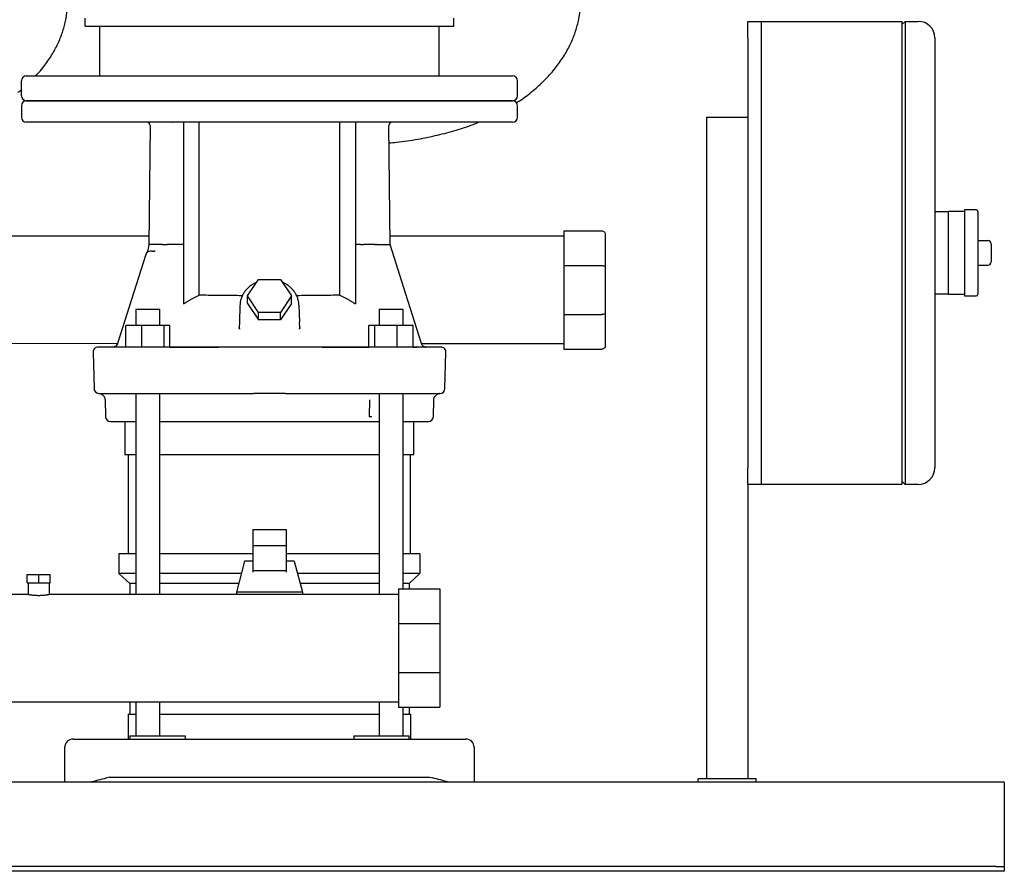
# Model space of a CAD drawing. Header units: millimetres. Extents: x 11 to 1806, y 11 to 1012.
# Tile 2 of 7: x 315 to 911, y 11 to 526. Entities that reach past the tile are written whole.
import ezdxf

# ---------------------------------------------------------------- set-up
doc = ezdxf.new("R2010")
doc.units = ezdxf.units.MM

msp = doc.modelspace()

# ---------------------------------------------------------------- linework, layer by layer
at = {"color": 7, "linetype": 'Continuous', "lineweight": 25}
for p, q in [((354.85, 521.81), (354.85, 526.81)), ((577.85, 521.81), (577.85, 526.81)), ((755.6, 524.81), (763.6, 524.81)), ((755.6, 514.81), (755.6, 524.81)), ((763.6, 524.81), (848.6, 524.81)), ((763.6, 524.81), (763.6, 514.81)), ((848.6, 522.81), (850.6, 524.81)), ((848.6, 524.81), (848.6, 504.81)), ((850.6, 524.81), (850.6, 504.81)), ((850.6, 524.81), (858.6, 524.81)), ((354.85, 521.81), (577.85, 521.81)), ((363.85, 491.81), (363.85, 521.81)), ((568.85, 491.81), (568.85, 521.81)), ((755.6, 514.81), (755.6, 254.81)), ((763.6, 514.81), (763.6, 254.81)), ((868.6, 514.81), (868.6, 504.81)), ((763.6, 504.81), (763.6, 264.81)), ((848.6, 504.81), (848.6, 264.81)), ((850.6, 504.81), (850.6, 264.81)), ((868.6, 504.81), (868.6, 264.81)), ((316.35, 479.81), (316.35, 488.81)), ((319.35, 491.81), (613.35, 491.81)), ((616.35, 479.81), (616.35, 488.81)), ((319.35, 476.81), (465.65, 476.81)), ((613.35, 476.81), (319.35, 476.81)), ((465.65, 476.81), (613.35, 476.81)), ((316.35, 473.81), (316.35, 466.81)), ((616.35, 466.81), (616.35, 473.81)), ((730.6, 466.81), (730.6, 66.81)), ((730.6, 466.81), (755.6, 466.81)), ((613.35, 463.81), (319.35, 463.81)), ((394.19, 461.81), (393.44, 389.76)), ((407.98, 463.77), (408.05, 463.78)), ((411.99, 463.81), (411.89, 463.81)), ((423.93, 463.79), (414.37, 463.79)), ((414.37, 463.79), (414.37, 353.96)), ((423.93, 359.21), (423.93, 463.79)), ((508.77, 463.79), (508.77, 359.21)), ((518.35, 463.79), (508.77, 463.79)), ((518.35, 463.79), (518.35, 353.95)), ((539.26, 389.81), (538.51, 461.86)), ((893.6, 410.81), (886.6, 410.81)), ((886.6, 410.81), (886.6, 384.81)), ((868.6, 409.81), (876.6, 409.81)), ((886.6, 409.81), (876.6, 409.81)), ((876.6, 409.81), (876.6, 399.81)), ((894.6, 409.81), (894.6, 359.81)), ((876.6, 399.81), (876.6, 384.81)), ((393.49, 394.81), (237.21, 394.81)), ((644.35, 394.81), (539.21, 394.81)), ((644.35, 398.06), (644.35, 377.12)), ((644.35, 398.06), (667.35, 398.06)), ((669.35, 396.06), (669.35, 376.29)), ((393.44, 389.76), (392.78, 386.36)), ((409.51, 389.81), (404.55, 389.81)), ((414.37, 389.81), (411.39, 389.81)), ((521.32, 389.81), (518.35, 389.81)), ((528.16, 389.81), (527.39, 389.81)), ((529.4, 389.81), (528.16, 389.81)), ((894.6, 392.31), (900.6, 392.31)), ((902.6, 390.31), (902.6, 379.31)), ((391.51, 383.72), (374.51, 329.91)), ((391.63, 384), (391.51, 383.72)), ((391.68, 384.14), (391.63, 384)), ((392.27, 385.04), (392.29, 385.06)), ((392.27, 385.04), (392.29, 385.05)), ((393.94, 385.78), (393.94, 385.78)), ((394.97, 385.92), (394.37, 385.81)), ((394.97, 385.92), (394.38, 385.81)), ((395.42, 385.81), (396.65, 385.81)), ((397.21, 385.92), (396.65, 385.81)), ((397.21, 385.92), (396.65, 385.81)), ((396.65, 385.81), (396.81, 385.78)), ((397.24, 385.87), (396.79, 385.81)), ((397.24, 385.87), (396.82, 385.81)), ((876.6, 384.81), (876.6, 369.81)), ((886.6, 384.81), (886.6, 358.81)), ((644.35, 377.12), (667.35, 377.12)), ((644.35, 377.12), (644.35, 347.51)), ((669.35, 376.29), (669.35, 348.33)), ((894.6, 377.31), (900.6, 377.31)), ((876.6, 369.81), (876.6, 359.81)), ((453.07, 358.77), (459.71, 368.73)), ((459.71, 368.73), (472.99, 368.73)), ((472.99, 368.73), (479.63, 358.77)), ((459.71, 348.81), (453.07, 358.77)), ((453.07, 354.27), (453.07, 358.77)), ((479.63, 358.77), (472.99, 348.81)), ((479.63, 354.27), (479.63, 358.77)), ((876.6, 359.81), (868.6, 359.81)), ((876.6, 359.81), (886.6, 359.81)), ((886.6, 358.81), (893.6, 358.81)), ((448.53, 353.24), (448.17, 342.94)), ((453.07, 354.27), (459.71, 344.31)), ((479.63, 354.27), (472.99, 344.31)), ((484.16, 353.26), (484.53, 342.94)), ((385.51, 350.81), (385.51, 340.81)), ((385.51, 350.81), (396.38, 350.81)), ((396.38, 350.81), (400.11, 350.81)), ((400.11, 340.81), (400.11, 350.81)), ((472.99, 348.81), (459.71, 348.81)), ((459.71, 344.31), (459.71, 348.81)), ((472.99, 344.31), (472.99, 348.81)), ((532.59, 350.81), (532.59, 340.81)), ((532.59, 350.81), (533.53, 350.81)), ((533.53, 350.81), (547.19, 350.81)), ((547.19, 340.81), (547.19, 350.81)), ((644.35, 347.51), (667.35, 347.51)), ((644.35, 347.51), (644.35, 326.56)), ((669.35, 348.33), (669.35, 328.56)), ((379.42, 327.81), (379.42, 340.81)), ((389.22, 340.81), (379.42, 340.81)), ((389.22, 327.81), (389.22, 340.81)), ((402.6, 340.81), (389.22, 340.81)), ((402.6, 327.81), (402.6, 340.81)), ((406.19, 340.81), (402.6, 340.81)), ((406.2, 327.81), (406.19, 340.81)), ((448, 339.37), (448.08, 339.65)), ((448, 339.37), (448.08, 339.65)), ((448.17, 342.94), (448.08, 339.65)), ((448.08, 339.65), (448.14, 338.59)), ((448.14, 338.59), (448.08, 339.65)), ((472.99, 344.31), (459.71, 344.31)), ((484.62, 339.65), (484.53, 342.94)), ((484.6, 338.61), (484.62, 339.65)), ((484.62, 339.65), (484.6, 338.61)), ((484.7, 339.37), (484.62, 339.65)), ((526.51, 327.81), (526.51, 340.81)), ((530.09, 340.81), (526.51, 340.81)), ((530.09, 327.81), (530.09, 340.81)), ((543.48, 340.81), (530.09, 340.81)), ((543.48, 327.81), (543.48, 340.81)), ((553.28, 340.81), (543.48, 340.81)), ((553.28, 327.85), (553.28, 340.81)), ((374.51, 329.91), (256.24, 329.81)), ((373, 328.13), (372.09, 327.85)), ((548.61, 327.81), (384.09, 327.81)), ((406.2, 327.81), (435.69, 327.81)), ((498.29, 327.81), (526.51, 327.81)), ((570.01, 327.81), (555.94, 327.81)), ((644.35, 329.81), (558.24, 329.81)), ((560.87, 327.83), (561.07, 327.81)), ((359.7, 324.73), (360.28, 302.73)), ((572.43, 302.73), (573, 324.73)), ((644.35, 326.56), (667.35, 326.56)), ((363.46, 299.81), (363.32, 299.81)), ((384.55, 299.81), (456.68, 299.81)), ((385.51, 299.81), (385.51, 178.31)), ((400.11, 178.31), (400.11, 299.8)), ((476.02, 299.81), (548.15, 299.81)), ((532.59, 299.8), (532.59, 178.31)), ((547.19, 181.56), (547.19, 299.81)), ((555.5, 299.81), (569.24, 299.81)), ((569.54, 299.82), (569.24, 299.81)), ((367.01, 295.89), (367.28, 285.73)), ((526.89, 295.92), (526.63, 285.73)), ((565.43, 285.73), (565.69, 295.92)), ((370.27, 282.81), (385.51, 282.81)), ((379, 282.81), (379, 262.81)), ((379, 282.81), (385.51, 282.81)), ((400.11, 282.81), (466.35, 282.81)), ((400.11, 282.81), (407.51, 282.81)), ((407.9, 282.81), (524.8, 282.81)), ((466.35, 282.81), (532.6, 282.81)), ((525.19, 282.81), (532.6, 282.81)), ((547.2, 282.81), (553.7, 282.81)), ((547.2, 282.81), (562.43, 282.81)), ((553.7, 262.81), (553.7, 282.81)), ((379, 262.81), (385.51, 262.81)), ((381, 262.81), (381, 202.81)), ((400.11, 262.81), (466.35, 262.81)), ((466.35, 262.81), (532.6, 262.81)), ((547.2, 262.81), (553.7, 262.81)), ((551.7, 202.81), (551.7, 262.81)), ((848.6, 264.81), (848.6, 244.81)), ((850.6, 264.81), (850.6, 244.81)), ((868.6, 264.81), (868.6, 254.81)), ((755.6, 244.81), (755.6, 254.81)), ((763.6, 254.81), (763.6, 244.81)), ((755.6, 244.81), (755.6, 66.81)), ((763.6, 244.81), (755.6, 244.81)), ((848.6, 244.81), (763.6, 244.81)), ((850.6, 244.81), (848.6, 246.81)), ((858.6, 244.81), (850.6, 244.81)), ((456.35, 217.5), (456.35, 207.61)), ((456.35, 217.5), (476.35, 217.5)), ((476.35, 217.5), (476.35, 207.61)), ((375.35, 202.81), (375.35, 190.81)), ((385.51, 202.81), (375.35, 202.81)), ((456.35, 202.81), (400.11, 202.81)), ((476.35, 207.61), (456.35, 207.61)), ((456.35, 207.61), (456.35, 192.6)), ((476.35, 207.61), (476.35, 192.6)), ((532.6, 202.81), (476.35, 202.81)), ((557.35, 202.81), (547.2, 202.81)), ((557.35, 202.81), (557.35, 190.81)), ((451.35, 198.46), (446.35, 179.71)), ((456.35, 198.46), (451.35, 198.46)), ((481.35, 198.46), (476.35, 198.46)), ((481.35, 198.46), (486.35, 179.71)), ((385.51, 190.81), (375.35, 190.81)), ((381.85, 184.81), (375.35, 190.81)), ((449.31, 190.81), (400.11, 190.81)), ((476.35, 192.6), (456.35, 192.6)), ((456.35, 192.6), (456.35, 191.65)), ((476.35, 192.6), (476.35, 191.65)), ((532.59, 190.81), (483.39, 190.81)), ((557.35, 190.81), (547.19, 190.81)), ((550.85, 184.81), (557.35, 190.81)), ((319.85, 185.31), (319.85, 190.31)), ((319.85, 190.31), (326.85, 190.31)), ((319.85, 185.31), (326.85, 185.31)), ((320.5, 185.31), (320.5, 178.31)), ((326.85, 185.31), (326.85, 190.31)), ((326.85, 190.31), (333.85, 190.31)), ((326.85, 185.31), (333.85, 185.31)), ((333.2, 185.31), (333.2, 178.31)), ((333.85, 185.31), (333.85, 190.31)), ((385.51, 184.81), (381.85, 184.81)), ((381.85, 184.81), (381.85, 178.31)), ((447.71, 184.81), (400.11, 184.81)), ((532.59, 184.81), (484.99, 184.81)), ((550.85, 184.81), (547.19, 184.81)), ((550.85, 184.81), (550.85, 181.56)), ((486.35, 179.71), (446.35, 179.71)), ((446.35, 179.71), (446.35, 178.31)), ((486.35, 179.71), (486.35, 178.31)), ((544.35, 181.56), (569.35, 181.56)), ((544.35, 181.56), (544.35, 160.62)), ((569.35, 181.56), (569.35, 160.62)), ((320.5, 178.31), (117.85, 178.31)), ((544.35, 178.31), (333.2, 178.31)), ((544.35, 160.62), (569.35, 160.62)), ((544.35, 160.62), (544.35, 131.01)), ((569.35, 160.62), (569.35, 131.01)), ((544.35, 131.01), (569.35, 131.01)), ((544.35, 131.01), (544.35, 110.06)), ((569.35, 131.01), (569.35, 110.06)), ((116.85, 113.31), (544.35, 113.31)), ((381.85, 113.31), (381.85, 105.81)), ((385.51, 113.31), (385.51, 92.81)), ((400.11, 92.81), (400.11, 113.31)), ((532.59, 113.31), (532.59, 92.81)), ((544.35, 110.06), (569.35, 110.06)), ((547.19, 92.81), (547.19, 110.06)), ((550.85, 110.06), (550.85, 105.81)), ((380.85, 105.81), (380.85, 90.81)), ((380.85, 105.81), (385.51, 105.81)), ((400.11, 105.81), (466.35, 105.81)), ((466.35, 105.81), (532.6, 105.81)), ((547.2, 105.81), (551.85, 105.81)), ((551.85, 90.81), (551.85, 105.81)), ((347.6, 90.81), (367.8, 90.81)), ((367.8, 90.81), (564.9, 90.81)), ((381.85, 92.81), (381.85, 90.81)), ((381.85, 92.81), (403.19, 92.81)), ((403.19, 92.81), (415.38, 92.81)), ((415.38, 92.81), (415.38, 90.81)), ((517.32, 92.81), (517.32, 90.81)), ((517.32, 92.81), (529.51, 92.81)), ((529.51, 92.81), (550.85, 92.81)), ((550.85, 90.81), (550.85, 92.81)), ((564.9, 90.81), (585.1, 90.81)), ((342.6, 64.81), (342.6, 85.81)), ((590.1, 85.81), (590.1, 64.81)), ((369.6, 67.81), (367.8, 67.34)), ((369.6, 67.81), (563.1, 67.81)), ((563.1, 67.81), (564.9, 67.34)), ((760.6, 66.81), (725.6, 66.81)), ((725.6, 64.81), (725.6, 66.81)), ((760.6, 64.81), (760.6, 66.81)), ((910.6, 64.81), (10.6, 64.81)), ((910.6, 64.81), (910.6, 59.81)), ((910.6, 59.81), (910.6, 15.81)), ((905.6, 13.81), (15.6, 13.81)), ((905.6, 13.81), (910.6, 13.81)), ((910.6, 15.81), (910.6, 13.81)), ((910.6, 13.81), (910.6, 10.81)), ((905.6, 10.81), (15.6, 10.81)), ((910.6, 10.81), (905.6, 10.81))]:
    msp.add_line(p, q, dxfattribs=at)
at = {"color": 7, "linetype": 'Continuous', "lineweight": 25, "flags": 128}
for points in [[(558.18, 329.93), (548.73, 359.85), (539.26, 389.81)], [(376.76, 327.81), (373.83, 327.81), (371.24, 327.81), (368.98, 327.81), (367.07, 327.81), (365.5, 327.81), (364.27, 327.81), (363.4, 327.81), (362.87, 327.81), (362.7, 327.81)], [(363.46, 299.81), (364, 299.81), (364.87, 299.81), (366.09, 299.81), (367.64, 299.81), (369.53, 299.81), (371.76, 299.81), (374.32, 299.81), (377.21, 299.81)]]:
    msp.add_lwpolyline(points, dxfattribs=at)
at = {"color": 7, "linetype": 'Continuous', "lineweight": 25}
for centre, radius, start, end in [((858.6, 514.81), 10, 0, 90), ((319.35, 488.81), 3, 90, 180), ((613.35, 488.81), 3, 0, 90), ((319.35, 479.81), 3, 180, 270), ((319.35, 473.81), 3, 90, 180), ((613.35, 479.81), 3, 270, 0), ((613.35, 473.81), 3, 0, 90), ((319.35, 466.81), 3, 180, 270), ((613.35, 466.81), 3, 270, 0), ((392.19, 461.81), 2, 359.97688, 90), ((540.51, 461.81), 2, 89.97082, 178.77152), ((893.6, 409.81), 1, 0, 90), ((900.6, 390.31), 2, 0, 90), ((394.38, 382.81), 3, 90.0001, 162.46606), ((900.6, 379.31), 2, 270, 0), ((893.6, 359.81), 1, 270, 360), ((362.7, 324.81), 3, 90.00048, 181.5), ((371.65, 330.81), 3, 269.99999, 342.46606), ((570.01, 324.81), 3, 358.5, 89.9995), ((363.27, 302.81), 3, 181.5, 267.83564), ((569.43, 302.81), 3, 270, 358.5), ((370.27, 285.81), 3, 181.5, 270), ((562.43, 285.81), 3, 270, 358.5), ((858.6, 254.81), 10, 270, 0), ((347.6, 85.81), 5, 90, 180), ((585.1, 85.81), 5, 0, 90)]:
    msp.add_arc(centre, radius, start, end, dxfattribs=at)
for points, knots in [([(325.03, 491.81), (326.25, 493.12), (329.37, 496.48), (333.58, 502.4), (337.6, 509.3), (340.66, 516.23), (342.79, 523.1), (344.1, 529.82), (344.27, 534.25), (344.35, 536.42)], [0, 0, 0, 0, 0.1074784, 0.2766825, 0.4367372, 0.5884653, 0.7325515, 0.8695658, 1, 1, 1, 1]), ([(615.68, 475.6), (616.42, 476.05), (619.98, 478.21), (625.7, 482.69), (632.67, 488.96), (638.62, 495.57), (643.6, 502.38), (647.6, 509.3), (650.66, 516.23), (652.79, 523.1), (654.1, 529.82), (654.27, 534.25), (654.35, 536.42)], [0, 0, 0, 0, 0.034478, 0.166104, 0.28978, 0.408604, 0.520721, 0.626775, 0.727312, 0.822785, 0.913573, 1, 1, 1, 1]), ([(314.35, 481.83), (314.84, 482.17), (315.54, 482.66), (316.16, 483.25), (316.35, 483.42)], [0, 0, 0, 0, 0.699218, 1, 1, 1, 1]), ([(538.62, 451.29), (540.13, 451.42), (545.97, 451.92), (555.8, 453.45), (567.83, 455.84), (578.96, 458.85), (587.2, 461.49), (591.63, 463.35), (592.73, 463.81)], [0, 0, 0, 0, 0.0817273, 0.3154106, 0.5350411, 0.7415501, 0.9358526, 1, 1, 1, 1]), ([(667.35, 398.06), (667.59, 398.06), (667.84, 398.02), (668.33, 397.83), (668.57, 397.67), (668.96, 397.28), (669.11, 397.05), (669.31, 396.55), (669.35, 396.3), (669.35, 396.06)], [0, 0, 0, 0, 0.25, 0.25, 0.5, 0.5, 0.75, 0.75, 1, 1, 1, 1]), ([(399.56, 389.81), (398.15, 389.81), (396.98, 389.81), (395.12, 389.81), (394.43, 389.81), (394, 389.81)], [0, 0, 0, 0, 0.5, 0.5, 1, 1, 1, 1]), ([(401.59, 389.81), (401.61, 389.82), (401.66, 389.82), (401.74, 389.83), (401.83, 389.83), (401.92, 389.84), (402.02, 389.84), (402.13, 389.84), (402.24, 389.85), (402.36, 389.85), (402.49, 389.85), (402.61, 389.85), (402.75, 389.85), (402.88, 389.85), (403.02, 389.85), (403.16, 389.85), (403.3, 389.85), (403.44, 389.85), (403.64, 389.85), (403.91, 389.85), (404.14, 389.9), (404.28, 389.94), (404.34, 389.95), (404.41, 389.94), (404.49, 389.9), (404.52, 389.84), (404.54, 389.81)], [0, 0, 0, 0, 0.04032, 0.080638, 0.120969, 0.161314, 0.201666, 0.242011, 0.282333, 0.322616, 0.362848, 0.40302, 0.443136, 0.483211, 0.523275, 0.563362, 0.603494, 0.643679, 0.683913, 0.783115, 0.870545, 0.897233, 0.919097, 0.936643, 0.966154, 1, 1, 1, 1]), ([(411.39, 389.81), (411.35, 389.81), (411.25, 389.81), (411.04, 389.82), (410.75, 389.82), (410.4, 389.82), (410.06, 389.82), (409.76, 389.82), (409.59, 389.81), (409.51, 389.81)], [0, 0, 0, 0, 0.053932, 0.155236, 0.303913, 0.49997, 0.690849, 0.85751, 1, 1, 1, 1]), ([(521.32, 389.81), (521.36, 389.81), (521.53, 389.81), (521.77, 389.81), (522.05, 389.81), (522.37, 389.8), (522.76, 389.8), (523.05, 389.81), (523.19, 389.81), (523.19, 389.81)], [0, 0, 0, 0, 0.07192, 0.241968, 0.36894, 0.492503, 0.746196, 0.999906, 1, 1, 1, 1]), ([(527.39, 389.81), (527.1, 389.81), (526.4, 389.81), (525.29, 389.81), (524.18, 389.81), (523.48, 389.81), (523.19, 389.81)], [0, 0, 0, 0, 0.208557, 0.499993, 0.791679, 1, 1, 1, 1]), ([(529.97, 389.81), (529.95, 389.81), (529.9, 389.81), (529.83, 389.81), (529.76, 389.81), (529.66, 389.81), (529.54, 389.81), (529.45, 389.81), (529.4, 389.81)], [0, 0, 0, 0, 0.116889, 0.240595, 0.370471, 0.505259, 0.701806, 1, 1, 1, 1]), ([(529.97, 389.81), (530, 389.81), (530.07, 389.81), (530.17, 389.81), (530.27, 389.81), (530.39, 389.81), (530.53, 389.81), (530.61, 389.81), (530.65, 389.81)], [0, 0, 0, 0, 0.126851, 0.254074, 0.382169, 0.511628, 0.758714, 1, 1, 1, 1]), ([(531.11, 389.81), (532.78, 389.81), (534.2, 389.81), (536.54, 389.81), (537.45, 389.81), (538.09, 389.81)], [0, 0, 0, 0, 0.5, 0.5, 1, 1, 1, 1]), ([(538.71, 389.81), (539.07, 389.81), (539.45, 389.81), (539.26, 389.81), (539.26, 389.81)], [0, 0, 0, 0, 0.987589, 1, 1, 1, 1]), ([(392.78, 386.36), (392.73, 386.14), (392.62, 385.67), (392.39, 385.25), (392.27, 385.04)], [0, 0, 0, 0, 0.498656, 1, 1, 1, 1]), ([(395.42, 385.81), (395.16, 385.81), (394.9, 385.81), (394.52, 385.81), (394.4, 385.81), (394.38, 385.81)], [0, 0, 0, 0, 0.5, 0.5, 1, 1, 1, 1]), ([(667.35, 377.12), (667.59, 377.12), (667.84, 377.1), (668.33, 377.02), (668.57, 376.96), (668.96, 376.8), (669.11, 376.7), (669.31, 376.5), (669.35, 376.39), (669.35, 376.29)], [0, 0, 0, 0, 0.25, 0.25, 0.5, 0.5, 0.75, 0.75, 1, 1, 1, 1]), ([(458.55, 366.98), (458.18, 366.83), (457.09, 366.38), (455.44, 365.36), (453.63, 363.95), (452.06, 362.33), (450.74, 360.54), (449.71, 358.6), (448.99, 356.57), (448.6, 354.67), (448.55, 353.46), (448.52, 352.96)], [0, 0, 0, 0, 0.061793, 0.184842, 0.307701, 0.430236, 0.552306, 0.673794, 0.794641, 0.914873, 1, 1, 1, 1]), ([(484.16, 353.26), (484.15, 353.58), (484.11, 354.6), (483.78, 356.3), (483.11, 358.33), (482.14, 360.25), (480.89, 362.04), (479.38, 363.67), (477.64, 365.1), (475.89, 366.23), (474.67, 366.77), (474.15, 366.99)], [0, 0, 0, 0, 0.054471, 0.175832, 0.297238, 0.418878, 0.54094, 0.663532, 0.78668, 0.910345, 1, 1, 1, 1]), ([(414.37, 353.96), (414.62, 354.12), (415.13, 354.44), (415.91, 354.92), (416.69, 355.38), (417.47, 355.84), (418.26, 356.29), (419.05, 356.73), (419.85, 357.17), (420.66, 357.59), (421.47, 358.01), (422.28, 358.42), (423.1, 358.82), (423.66, 359.08), (423.93, 359.21)], [0, 0, 0, 0, 0.083012, 0.16605, 0.249124, 0.332243, 0.415418, 0.498657, 0.581971, 0.66537, 0.748862, 0.832458, 0.916168, 1, 1, 1, 1]), ([(449.94, 358.91), (449.33, 358.91), (446.89, 358.93), (442.76, 358.96), (437.58, 359), (432.65, 359.06), (427.99, 359.13), (425.3, 359.18), (423.93, 359.21)], [0, 0, 0, 0, 0.058732, 0.237068, 0.420363, 0.608616, 0.801829, 1, 1, 1, 1]), ([(508.77, 359.21), (507.41, 359.18), (504.73, 359.13), (500.08, 359.06), (495.16, 359), (489.98, 358.96), (485.83, 358.93), (483.37, 358.91), (482.76, 358.91)], [0, 0, 0, 0, 0.197301, 0.389969, 0.578003, 0.761403, 0.940171, 1, 1, 1, 1]), ([(508.77, 359.21), (509.05, 359.08), (509.6, 358.82), (510.42, 358.42), (511.24, 358.01), (512.05, 357.59), (512.86, 357.16), (513.66, 356.73), (514.46, 356.29), (515.25, 355.83), (516.03, 355.38), (516.81, 354.91), (517.58, 354.43), (518.1, 354.11), (518.35, 353.95)], [0, 0, 0, 0, 0.08383, 0.167538, 0.251133, 0.334624, 0.418022, 0.501336, 0.584575, 0.66775, 0.75087, 0.833945, 0.916985, 1, 1, 1, 1]), ([(669.35, 348.33), (669.35, 348.24), (669.31, 348.13), (669.11, 347.93), (668.96, 347.83), (668.57, 347.67), (668.33, 347.6), (667.84, 347.52), (667.59, 347.51), (667.35, 347.51)], [0, 0, 0, 0, 0.25, 0.25, 0.5, 0.5, 0.75, 0.75, 1, 1, 1, 1]), ([(374.51, 329.91), (374.43, 329.69), (374.26, 329.25), (373.81, 328.69), (373.23, 328.22), (372.78, 328.04), (372.55, 327.95)], [0, 0, 0, 0, 0.239453, 0.490579, 0.746621, 1, 1, 1, 1]), ([(384.09, 327.81), (383.24, 327.81), (382.43, 327.81), (380.91, 327.81), (380.22, 327.81), (378.96, 327.81), (378.39, 327.81), (377.45, 327.81), (377.06, 327.81), (376.76, 327.81)], [0, 0, 0, 0, 0.25, 0.25, 0.5, 0.5, 0.75, 0.75, 1, 1, 1, 1]), ([(555.94, 327.81), (555.64, 327.81), (555.25, 327.81), (554.29, 327.81), (553.74, 327.81), (552.48, 327.81), (551.77, 327.81), (550.26, 327.81), (549.46, 327.81), (548.61, 327.81)], [0, 0, 0, 0, 0.25, 0.25, 0.5, 0.5, 0.75, 0.75, 1, 1, 1, 1]), ([(553.28, 327.85), (554.32, 327.86), (556.54, 327.88), (558.65, 327.92), (559.87, 327.97), (559.85, 328), (559.84, 328.01)], [0, 0, 0, 0, 0.252137, 0.537059, 0.822238, 1, 1, 1, 1]), ([(560.15, 327.96), (559.92, 328.05), (559.46, 328.22), (558.89, 328.7), (558.44, 329.27), (558.27, 329.71), (558.18, 329.93)], [0, 0, 0, 0, 0.2532787, 0.5076212, 0.7591475, 1, 1, 1, 1]), ([(559.84, 328.01), (560.12, 327.91), (560.5, 327.84), (560.77, 327.83), (560.87, 327.83)], [0, 0, 0, 0, 0.6165726, 1, 1, 1, 1]), ([(669.35, 328.56), (669.35, 328.33), (669.31, 328.07), (669.11, 327.58), (668.96, 327.34), (668.57, 326.95), (668.33, 326.8), (667.84, 326.61), (667.59, 326.56), (667.35, 326.56)], [0, 0, 0, 0, 0.25, 0.25, 0.5, 0.5, 0.75, 0.75, 1, 1, 1, 1]), ([(363.16, 299.82), (363.62, 299.75), (364.63, 299.61), (365.92, 298.7), (366.82, 297.39), (366.95, 296.38), (367.01, 295.89)], [0, 0, 0, 0, 0.24079, 0.500086, 0.75934, 1, 1, 1, 1]), ([(377.21, 299.81), (377.51, 299.81), (377.89, 299.81), (378.84, 299.81), (379.41, 299.81), (380.67, 299.81), (381.37, 299.81), (382.89, 299.81), (383.7, 299.81), (384.55, 299.81)], [0, 0, 0, 0, 0.25, 0.25, 0.5, 0.5, 0.75, 0.75, 1, 1, 1, 1]), ([(476.02, 299.81), (472.8, 299.81), (469.57, 299.82), (463.12, 299.82), (459.9, 299.81), (456.68, 299.81)], [0, 0, 0, 0, 0.5, 0.5, 1, 1, 1, 1]), ([(548.15, 299.81), (549, 299.81), (549.8, 299.81), (551.31, 299.81), (552.03, 299.81), (553.29, 299.81), (553.85, 299.81), (554.81, 299.81), (555.2, 299.81), (555.5, 299.81)], [0, 0, 0, 0, 0.25, 0.25, 0.5, 0.5, 0.75, 0.75, 1, 1, 1, 1]), ([(565.69, 295.92), (565.75, 296.37), (565.88, 297.38), (566.77, 298.68), (568.05, 299.6), (569.06, 299.75), (569.54, 299.82)], [0, 0, 0, 0, 0.2404797, 0.4995443, 0.75886, 1, 1, 1, 1]), ([(528.18, 285.73), (528.18, 285.73), (528.17, 285.73), (528.14, 285.73), (528.1, 285.73), (528.06, 285.73), (528.01, 285.73), (527.94, 285.73), (527.88, 285.73), (527.8, 285.72), (527.72, 285.72), (527.63, 285.72), (527.54, 285.73), (527.44, 285.73), (527.29, 285.73), (527.14, 285.73), (526.97, 285.73), (526.87, 285.73), (526.77, 285.74), (526.7, 285.74), (526.65, 285.74), (526.63, 285.74), (526.63, 285.73)], [0, 0, 0, 0, 0.057981, 0.115108, 0.171526, 0.227371, 0.282769, 0.337835, 0.392676, 0.447082, 0.500636, 0.553463, 0.605697, 0.657452, 0.708837, 0.819696, 0.862324, 0.910979, 0.949066, 0.976605, 0.993581, 1, 1, 1, 1]), ([(407.51, 282.81), (407.52, 282.81), (407.56, 282.81), (407.7, 282.81), (407.79, 282.81), (407.9, 282.81)], [0, 0, 0, 0, 0.5, 0.5, 1, 1, 1, 1]), ([(524.8, 282.81), (524.91, 282.81), (525.01, 282.81), (525.14, 282.81), (525.18, 282.81), (525.19, 282.81)], [0, 0, 0, 0, 0.5, 0.5, 1, 1, 1, 1]), ([(320.5, 178.31), (320.5, 178.31), (320.5, 178.31), (320.52, 178.31), (320.54, 178.31), (320.57, 178.3), (320.62, 178.29), (320.67, 178.28), (320.73, 178.27), (320.81, 178.26), (320.89, 178.24), (321.03, 178.22), (321.24, 178.18), (321.54, 178.13), (321.92, 178.07), (322.47, 177.98), (323.3, 177.88), (324.41, 177.77), (325.61, 177.7), (326.85, 177.68), (328.09, 177.7), (329.29, 177.77), (330.4, 177.88), (331.24, 177.98), (331.79, 178.07), (332.16, 178.13), (332.46, 178.18), (332.72, 178.22), (332.9, 178.26), (333.04, 178.28), (333.13, 178.3), (333.19, 178.31), (333.2, 178.31), (333.2, 178.31)], [0, 0, 0, 0, 0.011906, 0.023947, 0.036123, 0.048436, 0.060885, 0.073471, 0.086196, 0.099059, 0.112061, 0.125202, 0.154879, 0.187558, 0.21398, 0.250254, 0.312598, 0.375081, 0.439281, 0.499889, 0.56055, 0.624806, 0.687382, 0.749873, 0.785971, 0.812298, 0.845153, 0.874983, 0.901083, 0.92663, 0.951629, 0.976084, 1, 1, 1, 1]), ([(358.1, 64.81), (359.62, 65.21), (361.22, 65.63), (364.49, 66.48), (366.15, 66.91), (367.8, 67.34)], [0, 0, 0, 0, 0.5, 0.5, 1, 1, 1, 1]), ([(574.6, 64.81), (573.08, 65.21), (571.48, 65.63), (568.22, 66.48), (566.55, 66.91), (564.9, 67.34)], [0, 0, 0, 0, 0.5, 0.5, 1, 1, 1, 1])]:
    msp.add_open_spline(points, degree=3, knots=knots, dxfattribs=at)
for points in [[(394, 389.81), (393.63, 389.81), (393.44, 389.81), (393.44, 389.76)], [(401.59, 389.81), (400.87, 389.81), (400.19, 389.81), (399.56, 389.81)], [(531.11, 389.81), (530.96, 389.81), (530.8, 389.81), (530.65, 389.81)], [(538.09, 389.81), (538.22, 389.81), (538.34, 389.81), (538.44, 389.81)], [(538.44, 389.81), (538.54, 389.81), (538.63, 389.81), (538.71, 389.81)], [(394.38, 385.81), (394.38, 385.81), (394.38, 385.81), (394.38, 385.81)]]:
    msp.add_open_spline(points, degree=3, dxfattribs=at)

doc.saveas('drawing.dxf')
